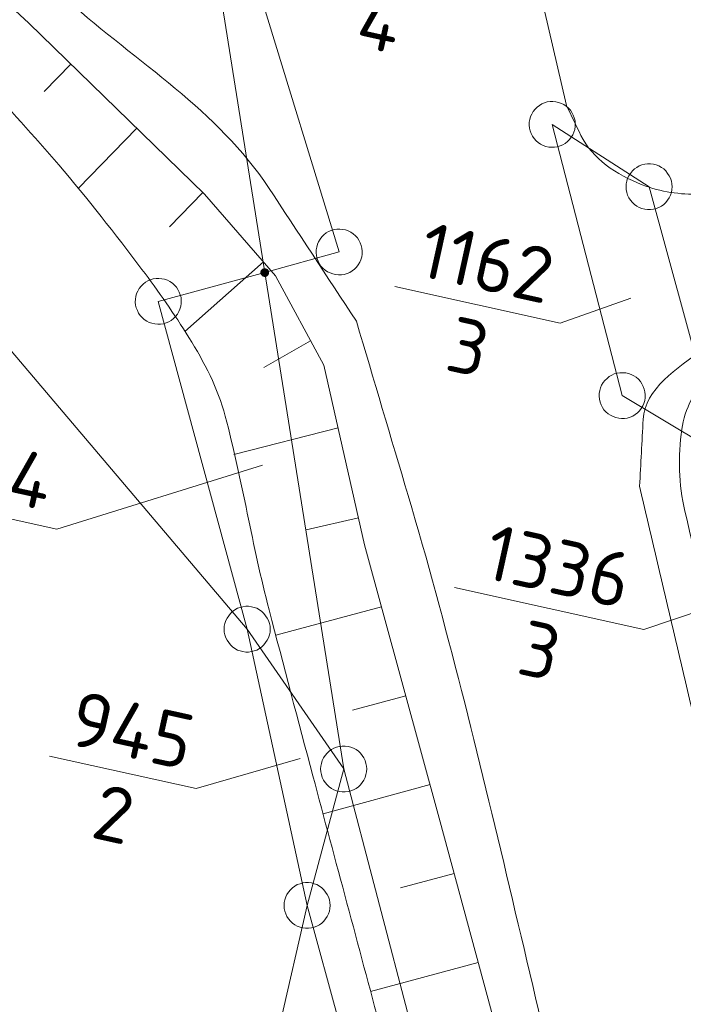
# Model space of a CAD drawing. Header units: metres. Extents: x 3425540 to 3446143, y 5432760 to 5444637.
# Tile 96 of 256: x 3436242 to 3436263, y 5439126 to 5439158. Entities that reach past the tile are written whole.
import ezdxf
from ezdxf.enums import TextEntityAlignment as Align

# ---------------------------------------------------------------- set-up
doc = ezdxf.new("R2010")
doc.units = ezdxf.units.M
for name, color, linetype, lineweight in [('B_Bestand', 9, 'Continuous', 18), ('B_Böschung', 9, 'Continuous', 18), ('B_Flurgrenzen', 9, 'Continuous', 18), ('B_Gleisachse', 9, 'Continuous', 25)]:
    doc.layers.add(name, color=color, linetype=linetype, lineweight=lineweight)
doc.styles.get("Standard").update_dxf_attribs({"font": 'isocpeur.ttf'})

msp = doc.modelspace()

# ---------------------------------------------------------------- linework, layer by layer
at = {"layer": 'B_Bestand'}
for points, knots in [([(3436252.509, 5439148.589), (3436251.555, 5439150.041), (3436250.6, 5439151.492), (3436249.646, 5439152.943), (3436248.013, 5439155.426), (3436245.343, 5439157.042), (3436243.118, 5439159.015), (3436241.254, 5439160.668), (3436239.395, 5439162.317), (3436237.506, 5439163.942), (3436235.547, 5439165.628), (3436233.52, 5439167.213), (3436231.435, 5439168.753), (3436228.501, 5439170.921), (3436225.44, 5439172.904), (3436222.158, 5439174.482), (3436219.242, 5439175.884), (3436216.299, 5439177.196), (3436213.339, 5439178.492), (3436210.485, 5439179.742), (3436207.628, 5439180.975), (3436204.749, 5439182.159), (3436202.036, 5439183.275), (3436199.067, 5439183.708), (3436196.388, 5439184.909), (3436192.613, 5439186.601), (3436188.903, 5439188.42), (3436185.198, 5439190.258), (3436178.801, 5439193.431), (3436172.408, 5439196.59), (3436166.071, 5439199.882), (3436158.784, 5439203.667), (3436151.668, 5439207.749), (3436144.654, 5439212.027), (3436136.854, 5439216.784), (3436129.166, 5439221.691), (3436121.662, 5439226.892), (3436118.396, 5439229.156), (3436115.157, 5439231.453), (3436111.927, 5439233.767), (3436108.083, 5439236.521), (3436104.23, 5439239.257), (3436100.473, 5439242.131), (3436097.229, 5439244.613), (3436094.099, 5439247.235), (3436090.997, 5439249.889), (3436086.408, 5439253.815), (3436081.828, 5439257.749), (3436077.253, 5439261.69), (3436072.966, 5439265.383), (3436068.681, 5439269.076), (3436064.424, 5439272.804), (3436060.684, 5439276.08), (3436057.115, 5439279.543), (3436053.543, 5439283.002), (3436049.463, 5439286.953), (3436045.417, 5439290.934), (3436041.436, 5439294.984), (3436037.763, 5439298.722), (3436034.12, 5439302.486), (3436030.556, 5439306.327), (3436027.246, 5439309.894), (3436023.977, 5439313.496), (3436020.706, 5439317.098), (3436017.779, 5439320.322), (3436014.861, 5439323.552), (3436012, 5439326.837), (3436009.693, 5439329.487), (3436007.503, 5439332.236), (3436005.386, 5439335.037), (3436001.867, 5439339.692), (3435998.37, 5439344.363), (3435994.849, 5439349.015), (3435990.917, 5439354.21), (3435986.984, 5439359.403), (3435983.052, 5439364.598), (3435979.689, 5439369.042), (3435976.342, 5439373.497), (3435972.994, 5439377.952), (3435968.195, 5439384.337), (3435963.34, 5439390.724), (3435959.365, 5439397.659), (3435955.911, 5439403.686), (3435952.602, 5439409.781), (3435949.286, 5439415.877), (3435946.996, 5439420.088), (3435944.705, 5439424.298), (3435942.415, 5439428.508)], [0, 0, 0, 0, 0.012229, 0.012229, 0.012229, 0.033152, 0.033152, 0.033152, 0.050678, 0.050678, 0.050678, 0.068857, 0.068857, 0.068857, 0.094445, 0.094445, 0.094445, 0.117181, 0.117181, 0.117181, 0.1391, 0.1391, 0.1391, 0.159756, 0.159756, 0.159756, 0.188863, 0.188863, 0.188863, 0.239112, 0.239112, 0.239112, 0.296893, 0.296893, 0.296893, 0.361146, 0.361146, 0.361146, 0.389115, 0.389115, 0.389115, 0.422399, 0.422399, 0.422399, 0.45114, 0.45114, 0.45114, 0.493653, 0.493653, 0.493653, 0.533487, 0.533487, 0.533487, 0.568485, 0.568485, 0.568485, 0.60846, 0.60846, 0.60846, 0.645346, 0.645346, 0.645346, 0.6796, 0.6796, 0.6796, 0.710257, 0.710257, 0.710257, 0.73498, 0.73498, 0.73498, 0.77606, 0.77606, 0.77606, 0.821928, 0.821928, 0.821928, 0.861163, 0.861163, 0.861163, 0.917394, 0.917394, 0.917394, 0.966255, 0.966255, 0.966255, 1, 1, 1, 1]), ([(3436250.56, 5439190.45), (3436251.261, 5439190.116), (3436251.962, 5439189.782), (3436252.663, 5439189.448), (3436254.483, 5439188.581), (3436255.977, 5439187.147), (3436257.724, 5439186.139), (3436258.918, 5439185.451), (3436260.114, 5439184.762), (3436261.374, 5439184.203), (3436261.867, 5439183.985), (3436262.368, 5439183.784), (3436262.863, 5439183.57), (3436263.873, 5439183.133), (3436264.847, 5439182.614), (3436265.877, 5439182.219), (3436267.411, 5439181.631), (3436269.062, 5439181.435), (3436270.63, 5439180.959), (3436274.813, 5439179.69), (3436278.984, 5439178.378), (3436283.171, 5439177.121), (3436290.595, 5439174.894), (3436298.021, 5439172.68), (3436305.474, 5439170.547), (3436314.045, 5439168.095), (3436322.675, 5439165.858), (3436331.359, 5439163.845), (3436338.326, 5439162.23), (3436345.307, 5439160.696), (3436352.291, 5439159.157), (3436354.788, 5439158.607), (3436357.286, 5439158.068), (3436359.793, 5439157.553), (3436362.688, 5439156.959), (3436365.614, 5439156.511), (3436368.555, 5439156.235), (3436370.742, 5439156.03), (3436372.93, 5439155.846), (3436375.119, 5439155.667), (3436378.516, 5439155.39), (3436381.909, 5439155.08), (3436385.312, 5439154.866), (3436389.031, 5439154.633), (3436392.755, 5439154.53), (3436396.479, 5439154.408), (3436401.547, 5439154.242), (3436406.616, 5439154.115), (3436411.684, 5439153.949), (3436417.165, 5439153.77), (3436422.637, 5439153.276), (3436428.121, 5439153.262), (3436431.278, 5439153.255), (3436434.435, 5439153.247), (3436437.592, 5439153.239)], [0, 0, 0, 0, 0.012098, 0.012098, 0.012098, 0.0435, 0.0435, 0.0435, 0.064957, 0.064957, 0.064957, 0.073359, 0.073359, 0.073359, 0.090512, 0.090512, 0.090512, 0.116048, 0.116048, 0.116048, 0.184158, 0.184158, 0.184158, 0.30491, 0.30491, 0.30491, 0.44377, 0.44377, 0.44377, 0.555168, 0.555168, 0.555168, 0.595009, 0.595009, 0.595009, 0.641024, 0.641024, 0.641024, 0.67524, 0.67524, 0.67524, 0.728338, 0.728338, 0.728338, 0.786379, 0.786379, 0.786379, 0.865379, 0.865379, 0.865379, 0.950815, 0.950815, 0.950815, 1, 1, 1, 1]), ([(3436252.479, 5439182.452), (3436252.575, 5439182.526), (3436252.672, 5439182.6), (3436252.768, 5439182.674), (3436253.256, 5439183.05), (3436253.933, 5439183.102), (3436254.543, 5439183.189), (3436255.299, 5439183.297), (3436256.104, 5439183.42), (3436256.834, 5439183.189), (3436258.016, 5439182.814), (3436259.173, 5439182.382), (3436260.327, 5439181.929), (3436262.475, 5439181.086), (3436264.535, 5439180.019), (3436266.741, 5439179.351), (3436269.487, 5439178.52), (3436272.238, 5439177.705), (3436274.988, 5439176.888), (3436279.168, 5439175.646), (3436283.349, 5439174.407), (3436287.529, 5439173.164), (3436291.529, 5439171.975), (3436295.488, 5439170.654), (3436299.498, 5439169.497), (3436303.192, 5439168.432), (3436306.914, 5439167.468), (3436310.63, 5439166.483), (3436314.788, 5439165.381), (3436318.945, 5439164.28), (3436323.114, 5439163.218), (3436326.919, 5439162.249), (3436330.737, 5439161.336), (3436334.567, 5439160.468), (3436337.667, 5439159.766), (3436340.77, 5439159.08), (3436343.877, 5439158.413), (3436346.853, 5439157.775), (3436349.832, 5439157.149), (3436352.811, 5439156.522), (3436355.822, 5439155.889), (3436358.838, 5439155.281), (3436361.859, 5439154.689), (3436363.844, 5439154.3), (3436365.845, 5439154.001), (3436367.856, 5439153.774), (3436370.868, 5439153.435), (3436373.884, 5439153.161), (3436376.904, 5439152.914), (3436380.014, 5439152.66), (3436383.121, 5439152.36), (3436386.238, 5439152.228), (3436391.286, 5439152.015), (3436396.336, 5439151.857), (3436401.385, 5439151.656), (3436404.191, 5439151.544), (3436406.997, 5439151.433), (3436409.803, 5439151.312), (3436413.352, 5439151.159), (3436416.893, 5439150.863), (3436420.441, 5439150.682), (3436423.456, 5439150.529), (3436426.471, 5439150.367), (3436429.489, 5439150.338), (3436431.971, 5439150.315), (3436434.454, 5439150.292), (3436436.936, 5439150.268)], [0, 0, 0, 0, 0.001931, 0.001931, 0.001931, 0.011725, 0.011725, 0.011725, 0.023866, 0.023866, 0.023866, 0.043544, 0.043544, 0.043544, 0.080176, 0.080176, 0.080176, 0.125786, 0.125786, 0.125786, 0.195112, 0.195112, 0.195112, 0.261449, 0.261449, 0.261449, 0.322564, 0.322564, 0.322564, 0.390946, 0.390946, 0.390946, 0.453363, 0.453363, 0.453363, 0.503887, 0.503887, 0.503887, 0.552279, 0.552279, 0.552279, 0.601201, 0.601201, 0.601201, 0.633348, 0.633348, 0.633348, 0.681512, 0.681512, 0.681512, 0.731109, 0.731109, 0.731109, 0.811434, 0.811434, 0.811434, 0.85608, 0.85608, 0.85608, 0.912552, 0.912552, 0.912552, 0.960535, 0.960535, 0.960535, 1, 1, 1, 1]), ([(3436259.351, 5439155.613), (3436259.508, 5439155.289), (3436259.664, 5439154.965), (3436259.821, 5439154.641), (3436260.193, 5439153.873), (3436260.977, 5439153.362), (3436261.814, 5439153.033), (3436262.431, 5439152.791), (3436263.05, 5439152.712), (3436263.677, 5439152.722), (3436265.05, 5439152.745), (3436266.436, 5439152.821), (3436267.8, 5439153.066), (3436269.285, 5439153.333), (3436270.657, 5439154.008), (3436272.154, 5439154.212), (3436273.603, 5439154.409), (3436275.056, 5439154.484), (3436276.506, 5439154.441), (3436278.759, 5439154.375), (3436281.036, 5439154.351), (3436283.263, 5439153.983), (3436284.867, 5439153.719), (3436286.471, 5439153.454), (3436288.075, 5439153.189)], [0, 0, 0, 0, 0.035778, 0.035778, 0.035778, 0.120639, 0.120639, 0.120639, 0.183231, 0.183231, 0.183231, 0.320335, 0.320335, 0.320335, 0.469534, 0.469534, 0.469534, 0.613952, 0.613952, 0.613952, 0.838382, 0.838382, 0.838382, 1, 1, 1, 1]), ([(3436261.731, 5439143.213), (3436261.769, 5439143.939), (3436261.808, 5439144.665), (3436261.846, 5439145.39), (3436261.899, 5439146.391), (3436262.971, 5439147.048), (3436263.793, 5439147.681), (3436264.792, 5439148.45), (3436265.761, 5439149.132), (3436266.885, 5439149.629), (3436267.978, 5439150.113), (3436269.072, 5439150.517), (3436270.207, 5439150.889), (3436271.493, 5439151.311), (3436272.758, 5439151.92), (3436274.101, 5439151.92), (3436275.399, 5439151.92), (3436276.697, 5439151.92), (3436277.995, 5439151.92), (3436279.178, 5439151.92), (3436280.362, 5439151.92), (3436281.545, 5439151.92), (3436283.082, 5439151.92), (3436284.518, 5439151.137), (3436286.012, 5439150.775), (3436290.933, 5439149.583), (3436295.875, 5439148.459), (3436300.787, 5439147.223), (3436308.502, 5439145.283), (3436316.097, 5439142.886), (3436323.808, 5439140.922), (3436329.785, 5439139.4), (3436335.785, 5439137.981), (3436341.79, 5439136.568), (3436350.762, 5439134.457), (3436359.751, 5439132.484), (3436368.787, 5439130.618), (3436371.514, 5439130.055), (3436374.261, 5439129.576), (3436377.034, 5439129.357), (3436380.85, 5439129.056), (3436384.668, 5439128.804), (3436388.487, 5439128.555), (3436398.326, 5439127.915), (3436408.148, 5439126.833), (3436418.006, 5439126.723), (3436422.568, 5439126.672), (3436427.131, 5439126.621), (3436431.693, 5439126.57)], [0, 0, 0, 0, 0.012332, 0.012332, 0.012332, 0.02934, 0.02934, 0.02934, 0.050013, 0.050013, 0.050013, 0.070112, 0.070112, 0.070112, 0.092899, 0.092899, 0.092899, 0.114927, 0.114927, 0.114927, 0.135009, 0.135009, 0.135009, 0.161095, 0.161095, 0.161095, 0.247057, 0.247057, 0.247057, 0.382074, 0.382074, 0.382074, 0.486736, 0.486736, 0.486736, 0.64312, 0.64312, 0.64312, 0.690315, 0.690315, 0.690315, 0.755262, 0.755262, 0.755262, 0.922569, 0.922569, 0.922569, 1, 1, 1, 1]), ([(3436252.509, 5439148.589), (3436253.071, 5439146.696), (3436253.632, 5439144.802), (3436254.194, 5439142.908), (3436256.691, 5439134.489), (3436258.361, 5439125.846), (3436260.608, 5439117.357), (3436262.713, 5439109.405), (3436264.994, 5439101.497), (3436267.022, 5439093.524), (3436267.631, 5439091.128), (3436268.241, 5439088.732), (3436268.85, 5439086.336)], [0, 0, 0, 0, 0.09206, 0.09206, 0.09206, 0.501333, 0.501333, 0.501333, 0.884774, 0.884774, 0.884774, 1, 1, 1, 1]), ([(3436261.731, 5439143.213), (3436262.424, 5439140.257), (3436263.118, 5439137.301), (3436263.811, 5439134.344), (3436265.317, 5439127.923), (3436267.132, 5439121.578), (3436268.85, 5439115.21), (3436270.315, 5439109.78), (3436271.935, 5439104.392), (3436273.317, 5439098.94), (3436274.692, 5439093.517), (3436276.066, 5439088.094), (3436277.441, 5439082.67)], [0, 0, 0, 0, 0.145632, 0.145632, 0.145632, 0.461948, 0.461948, 0.461948, 0.731674, 0.731674, 0.731674, 1, 1, 1, 1])]:
    msp.add_open_spline(points, degree=3, knots=knots, dxfattribs=at)
at = {"layer": 'B_Böschung'}
for p, q in [((3436243.21, 5439156.964), (3436242.341, 5439156.067)), ((3436245.359, 5439154.87), (3436243.447, 5439152.908)), ((3436247.507, 5439152.776), (3436246.416, 5439151.656)), ((3436249.48, 5439150.517), (3436246.923, 5439148.255)), ((3436251.018, 5439147.954), (3436249.493, 5439147.082)), ((3436251.913, 5439145.116), (3436248.52, 5439144.243)), ((3436252.574, 5439142.189), (3436250.869, 5439141.798)), ((3436253.326, 5439139.286), (3436249.882, 5439138.36)), ((3436254.116, 5439136.392), (3436252.383, 5439135.919)), ((3436254.907, 5439133.498), (3436251.421, 5439132.546)), ((3436255.692, 5439130.602), (3436253.944, 5439130.13)), ((3436256.474, 5439127.706), (3436252.97, 5439126.759))]:
    msp.add_line(p, q, dxfattribs=at)
msp.add_lwpolyline([(3436205.389, 5439180.42), (3436210.957, 5439178.941), (3436217.462, 5439175.885), (3436224.656, 5439171.547), (3436231.95, 5439166.666), (3436238.602, 5439161.294), (3436241.841, 5439158.298), (3436247.557, 5439152.728), (3436249.873, 5439150.066), (3436251.45, 5439147.157), (3436252.774, 5439141.307), (3436255.238, 5439132.286), (3436257.403, 5439124.264), (3436259.522, 5439116.08), (3436264.543, 5439096.442), (3436267.203, 5439086.593)], dxfattribs=at)
for points, knots in [([(3436205.389, 5439180.42), (3436207.474, 5439179.403), (3436209.56, 5439178.386), (3436211.645, 5439177.369), (3436213.586, 5439176.422), (3436215.555, 5439175.525), (3436217.41, 5439174.411), (3436219.433, 5439173.196), (3436221.308, 5439171.764), (3436223.274, 5439170.467), (3436224.909, 5439169.389), (3436226.573, 5439168.355), (3436228.202, 5439167.263), (3436229.778, 5439166.207), (3436231.241, 5439164.998), (3436232.686, 5439163.763), (3436234.44, 5439162.264), (3436236.126, 5439160.707), (3436237.762, 5439159.08), (3436239.514, 5439157.337), (3436241.202, 5439155.549), (3436242.815, 5439153.677), (3436243.763, 5439152.577), (3436244.645, 5439151.433), (3436245.525, 5439150.276), (3436246.07, 5439149.56), (3436246.573, 5439148.826), (3436247.053, 5439148.057), (3436247.556, 5439147.252), (3436247.993, 5439146.406), (3436248.236, 5439145.494), (3436248.792, 5439143.404), (3436249.118, 5439141.27), (3436249.666, 5439139.184), (3436250.14, 5439137.382), (3436250.61, 5439135.578), (3436251.091, 5439133.777), (3436251.829, 5439131.016), (3436252.573, 5439128.257), (3436253.308, 5439125.495), (3436254.053, 5439122.694), (3436254.78, 5439119.888), (3436255.523, 5439117.086), (3436256.478, 5439113.484), (3436257.477, 5439109.894), (3436258.43, 5439106.291), (3436259.032, 5439104.015), (3436259.597, 5439101.73), (3436260.202, 5439099.454), (3436261.171, 5439095.806), (3436262.141, 5439092.158), (3436263.11, 5439088.51)], [0, 0, 0, 0, 0.060451, 0.060451, 0.060451, 0.116727, 0.116727, 0.116727, 0.178104, 0.178104, 0.178104, 0.229154, 0.229154, 0.229154, 0.278557, 0.278557, 0.278557, 0.338539, 0.338539, 0.338539, 0.402788, 0.402788, 0.402788, 0.440556, 0.440556, 0.440556, 0.463956, 0.463956, 0.463956, 0.488472, 0.488472, 0.488472, 0.544665, 0.544665, 0.544665, 0.593229, 0.593229, 0.593229, 0.667691, 0.667691, 0.667691, 0.743215, 0.743215, 0.743215, 0.84031, 0.84031, 0.84031, 0.901652, 0.901652, 0.901652, 1, 1, 1, 1]), ([(3436265.473, 5439147.435), (3436265.013, 5439147.205), (3436264.553, 5439146.975), (3436264.093, 5439146.744), (3436263.513, 5439146.454), (3436263.204, 5439145.71), (3436263.107, 5439145.068), (3436262.974, 5439144.189), (3436263.001, 5439143.269), (3436263.206, 5439142.406), (3436263.522, 5439141.073), (3436263.829, 5439139.735), (3436264.192, 5439138.413), (3436265.045, 5439135.307), (3436265.893, 5439132.2), (3436266.754, 5439129.096), (3436268.718, 5439122.018), (3436270.708, 5439114.947), (3436272.664, 5439107.866), (3436274.492, 5439101.25), (3436276.298, 5439094.626), (3436277.984, 5439087.972), (3436278.591, 5439085.577), (3436279.198, 5439083.182), (3436279.805, 5439080.786)], [0, 0, 0, 0, 0.022057, 0.022057, 0.022057, 0.049847, 0.049847, 0.049847, 0.087918, 0.087918, 0.087918, 0.146699, 0.146699, 0.146699, 0.284796, 0.284796, 0.284796, 0.599745, 0.599745, 0.599745, 0.894054, 0.894054, 0.894054, 1, 1, 1, 1])]:
    msp.add_open_spline(points, degree=3, knots=knots, dxfattribs=at)
at = {"layer": 'B_Flurgrenzen'}
for p, q in [((3436246.662, 5439168.154), (3436252.094, 5439134.006)), ((3436246.662, 5439168.154), (3436251.948, 5439150.842)), ((3436234.462, 5439155.642), (3436248.951, 5439138.559)), ((3436262.039, 5439152.966), (3436258.887, 5439154.997)), ((3436258.887, 5439154.997), (3436261.165, 5439146.166)), ((3436264.431, 5439144.206), (3436262.039, 5439152.966)), ((3436251.948, 5439150.842), (3436249.522, 5439150.17)), ((3436249.522, 5439150.17), (3436246.056, 5439149.235)), ((3436253.76, 5439149.715), (3436259.141, 5439148.525)), ((3436246.056, 5439149.235), (3436248.951, 5439138.559)), ((3436259.141, 5439148.525), (3436261.448, 5439149.342)), ((3436261.165, 5439146.166), (3436267.213, 5439142.537)), ((3436242.748, 5439141.812), (3436249.455, 5439143.899)), ((3436237.949, 5439142.873), (3436242.748, 5439141.812)), ((3436255.703, 5439139.914), (3436261.864, 5439138.552)), ((3436261.864, 5439138.552), (3436266.557, 5439140.122)), ((3436248.951, 5439138.559), (3436252.094, 5439134.006)), ((3436248.951, 5439138.559), (3436250.902, 5439129.561)), ((3436242.511, 5439134.428), (3436247.293, 5439133.371)), ((3436247.293, 5439133.371), (3436250.677, 5439134.345)), ((3436252.094, 5439134.006), (3436250.902, 5439129.561)), ((3436252.094, 5439134.006), (3436264.133, 5439088.154)), ((3436250.902, 5439129.561), (3436243.75, 5439098.123)), ((3436250.902, 5439129.561), (3436261.857, 5439089.627))]:
    msp.add_line(p, q, dxfattribs=at)
for points in [[(3436233.21, 5439255.876), (3436241.872, 5439222.806), (3436250.18, 5439191.989), (3436254.547, 5439173.911), (3436256.18, 5439169.284), (3436259.351, 5439155.613)], [(3436259.62, 5439154.836), (3436259.634, 5439154.929), (3436259.636, 5439155.019), (3436259.628, 5439155.118), (3436259.605, 5439155.208), (3436259.57, 5439155.294), (3436259.529, 5439155.382), (3436259.479, 5439155.459), (3436259.416, 5439155.528), (3436259.345, 5439155.592), (3436259.265, 5439155.64), (3436259.184, 5439155.682), (3436259.094, 5439155.714), (3436259.002, 5439155.734), (3436258.907, 5439155.743), (3436258.815, 5439155.739), (3436258.722, 5439155.729), (3436258.631, 5439155.701), (3436258.545, 5439155.666), (3436258.468, 5439155.616), (3436258.393, 5439155.554), (3436258.325, 5439155.491), (3436258.267, 5439155.419), (3436258.217, 5439155.333), (3436258.181, 5439155.25), (3436258.155, 5439155.159), (3436258.14, 5439155.066), (3436258.138, 5439154.975), (3436258.147, 5439154.877), (3436258.169, 5439154.787), (3436258.205, 5439154.701), (3436258.246, 5439154.613), (3436258.295, 5439154.536), (3436258.359, 5439154.467), (3436258.429, 5439154.403), (3436258.509, 5439154.355), (3436258.591, 5439154.313), (3436258.68, 5439154.281), (3436258.773, 5439154.261), (3436258.868, 5439154.252), (3436258.959, 5439154.256), (3436259.052, 5439154.265), (3436259.143, 5439154.294), (3436259.229, 5439154.329), (3436259.307, 5439154.378), (3436259.381, 5439154.441), (3436259.45, 5439154.504), (3436259.508, 5439154.576), (3436259.557, 5439154.662), (3436259.593, 5439154.745), (3436259.62, 5439154.836)], [(3436262.789, 5439152.966), (3436262.783, 5439153.06), (3436262.765, 5439153.149), (3436262.736, 5439153.244), (3436262.695, 5439153.326), (3436262.641, 5439153.403), (3436262.582, 5439153.48), (3436262.517, 5439153.545), (3436262.441, 5439153.598), (3436262.358, 5439153.645), (3436262.269, 5439153.675), (3436262.181, 5439153.698), (3436262.086, 5439153.71), (3436261.992, 5439153.71), (3436261.897, 5439153.698), (3436261.809, 5439153.675), (3436261.72, 5439153.645), (3436261.637, 5439153.598), (3436261.561, 5439153.545), (3436261.496, 5439153.48), (3436261.437, 5439153.403), (3436261.383, 5439153.326), (3436261.342, 5439153.244), (3436261.313, 5439153.149), (3436261.295, 5439153.06), (3436261.289, 5439152.966), (3436261.295, 5439152.872), (3436261.313, 5439152.783), (3436261.342, 5439152.688), (3436261.383, 5439152.606), (3436261.437, 5439152.529), (3436261.496, 5439152.452), (3436261.561, 5439152.387), (3436261.637, 5439152.334), (3436261.72, 5439152.287), (3436261.809, 5439152.257), (3436261.897, 5439152.234), (3436261.992, 5439152.222), (3436262.086, 5439152.222), (3436262.181, 5439152.234), (3436262.269, 5439152.257), (3436262.358, 5439152.287), (3436262.441, 5439152.334), (3436262.517, 5439152.387), (3436262.582, 5439152.452), (3436262.641, 5439152.529), (3436262.695, 5439152.606), (3436262.736, 5439152.688), (3436262.765, 5439152.783), (3436262.783, 5439152.872), (3436262.789, 5439152.966)], [(3436252.68, 5439150.681), (3436252.694, 5439150.774), (3436252.696, 5439150.864), (3436252.688, 5439150.963), (3436252.665, 5439151.053), (3436252.63, 5439151.139), (3436252.589, 5439151.227), (3436252.539, 5439151.304), (3436252.476, 5439151.373), (3436252.405, 5439151.437), (3436252.325, 5439151.485), (3436252.244, 5439151.527), (3436252.154, 5439151.559), (3436252.062, 5439151.579), (3436251.967, 5439151.588), (3436251.875, 5439151.584), (3436251.782, 5439151.574), (3436251.691, 5439151.546), (3436251.605, 5439151.511), (3436251.528, 5439151.461), (3436251.453, 5439151.399), (3436251.385, 5439151.336), (3436251.327, 5439151.264), (3436251.277, 5439151.178), (3436251.241, 5439151.095), (3436251.215, 5439151.004), (3436251.2, 5439150.911), (3436251.198, 5439150.82), (3436251.207, 5439150.722), (3436251.229, 5439150.632), (3436251.265, 5439150.546), (3436251.306, 5439150.458), (3436251.355, 5439150.381), (3436251.419, 5439150.312), (3436251.489, 5439150.248), (3436251.569, 5439150.2), (3436251.651, 5439150.158), (3436251.74, 5439150.126), (3436251.833, 5439150.106), (3436251.928, 5439150.097), (3436252.019, 5439150.101), (3436252.112, 5439150.11), (3436252.203, 5439150.139), (3436252.289, 5439150.174), (3436252.367, 5439150.223), (3436252.441, 5439150.286), (3436252.51, 5439150.349), (3436252.568, 5439150.421), (3436252.617, 5439150.507), (3436252.653, 5439150.59), (3436252.68, 5439150.681)], [(3436249.644, 5439150.143), (3436249.647, 5439150.159), (3436249.647, 5439150.175), (3436249.645, 5439150.19), (3436249.642, 5439150.205), (3436249.637, 5439150.22), (3436249.63, 5439150.234), (3436249.621, 5439150.247), (3436249.61, 5439150.258), (3436249.598, 5439150.269), (3436249.585, 5439150.278), (3436249.572, 5439150.285), (3436249.557, 5439150.29), (3436249.541, 5439150.294), (3436249.526, 5439150.295), (3436249.51, 5439150.295), (3436249.495, 5439150.292), (3436249.479, 5439150.287), (3436249.465, 5439150.281), (3436249.451, 5439150.273), (3436249.439, 5439150.264), (3436249.428, 5439150.252), (3436249.419, 5439150.24), (3436249.411, 5439150.227), (3436249.404, 5439150.212), (3436249.4, 5439150.197), (3436249.398, 5439150.181), (3436249.397, 5439150.165), (3436249.399, 5439150.15), (3436249.402, 5439150.135), (3436249.407, 5439150.12), (3436249.414, 5439150.106), (3436249.423, 5439150.093), (3436249.434, 5439150.082), (3436249.446, 5439150.071), (3436249.459, 5439150.062), (3436249.472, 5439150.055), (3436249.487, 5439150.05), (3436249.503, 5439150.046), (3436249.519, 5439150.045), (3436249.534, 5439150.046), (3436249.55, 5439150.048), (3436249.565, 5439150.053), (3436249.579, 5439150.059), (3436249.593, 5439150.067), (3436249.605, 5439150.076), (3436249.616, 5439150.088), (3436249.625, 5439150.1), (3436249.633, 5439150.113), (3436249.64, 5439150.128), (3436249.644, 5439150.143)], [(3436249.62, 5439150.148), (3436249.622, 5439150.162), (3436249.622, 5439150.176), (3436249.62, 5439150.19), (3436249.617, 5439150.203), (3436249.611, 5439150.217), (3436249.604, 5439150.229), (3436249.595, 5439150.24), (3436249.585, 5439150.249), (3436249.573, 5439150.256), (3436249.561, 5439150.262), (3436249.548, 5439150.267), (3436249.533, 5439150.269), (3436249.519, 5439150.271), (3436249.506, 5439150.269), (3436249.492, 5439150.265), (3436249.478, 5439150.26), (3436249.467, 5439150.254), (3436249.455, 5439150.245), (3436249.446, 5439150.235), (3436249.437, 5439150.224), (3436249.43, 5439150.212), (3436249.425, 5439150.198), (3436249.423, 5439150.185), (3436249.421, 5439150.171), (3436249.422, 5439150.157), (3436249.425, 5439150.143), (3436249.43, 5439150.13), (3436249.437, 5439150.117), (3436249.444, 5439150.107), (3436249.454, 5439150.096), (3436249.465, 5439150.087), (3436249.477, 5439150.08), (3436249.49, 5439150.075), (3436249.504, 5439150.071), (3436249.518, 5439150.07), (3436249.532, 5439150.07), (3436249.546, 5439150.072), (3436249.559, 5439150.076), (3436249.571, 5439150.083), (3436249.583, 5439150.09), (3436249.594, 5439150.1), (3436249.603, 5439150.111), (3436249.61, 5439150.122), (3436249.616, 5439150.135), (3436249.62, 5439150.148)], [(3436249.596, 5439150.154), (3436249.598, 5439150.165), (3436249.597, 5439150.178), (3436249.595, 5439150.19), (3436249.591, 5439150.201), (3436249.585, 5439150.213), (3436249.578, 5439150.221), (3436249.569, 5439150.23), (3436249.558, 5439150.237), (3436249.547, 5439150.241), (3436249.536, 5439150.245), (3436249.511, 5439150.245), (3436249.5, 5439150.243), (3436249.488, 5439150.238), (3436249.477, 5439150.231), (3436249.468, 5439150.223), (3436249.46, 5439150.214), (3436249.454, 5439150.203), (3436249.449, 5439150.192), (3436249.447, 5439150.181), (3436249.446, 5439150.169), (3436249.447, 5439150.156), (3436249.451, 5439150.144), (3436249.455, 5439150.133), (3436249.462, 5439150.123), (3436249.47, 5439150.114), (3436249.481, 5439150.107), (3436249.492, 5439150.101), (3436249.503, 5439150.097), (3436249.515, 5439150.095), (3436249.526, 5439150.094), (3436249.539, 5439150.096), (3436249.551, 5439150.1), (3436249.561, 5439150.105), (3436249.572, 5439150.113), (3436249.58, 5439150.121), (3436249.587, 5439150.131), (3436249.593, 5439150.142), (3436249.596, 5439150.154)], [(3436249.572, 5439150.159), (3436249.573, 5439150.169), (3436249.572, 5439150.179), (3436249.57, 5439150.189), (3436249.565, 5439150.198), (3436249.559, 5439150.205), (3436249.551, 5439150.212), (3436249.542, 5439150.217), (3436249.533, 5439150.22), (3436249.523, 5439150.221), (3436249.513, 5439150.22), (3436249.503, 5439150.218), (3436249.494, 5439150.213), (3436249.487, 5439150.207), (3436249.48, 5439150.199), (3436249.475, 5439150.191), (3436249.472, 5439150.181), (3436249.471, 5439150.171), (3436249.472, 5439150.161), (3436249.475, 5439150.151), (3436249.479, 5439150.142), (3436249.485, 5439150.135), (3436249.493, 5439150.128), (3436249.502, 5439150.123), (3436249.511, 5439150.12), (3436249.521, 5439150.119), (3436249.531, 5439150.12), (3436249.541, 5439150.123), (3436249.55, 5439150.127), (3436249.557, 5439150.133), (3436249.564, 5439150.141), (3436249.569, 5439150.15), (3436249.572, 5439150.159)], [(3436249.548, 5439150.164), (3436249.549, 5439150.171), (3436249.547, 5439150.179), (3436249.544, 5439150.185), (3436249.539, 5439150.191), (3436249.532, 5439150.194), (3436249.526, 5439150.196), (3436249.519, 5439150.196), (3436249.511, 5439150.195), (3436249.505, 5439150.191), (3436249.5, 5439150.186), (3436249.497, 5439150.18), (3436249.495, 5439150.172), (3436249.496, 5439150.165), (3436249.498, 5439150.158), (3436249.502, 5439150.152), (3436249.508, 5439150.148), (3436249.514, 5439150.145), (3436249.521, 5439150.144), (3436249.528, 5439150.144), (3436249.535, 5439150.147), (3436249.541, 5439150.152), (3436249.546, 5439150.158), (3436249.548, 5439150.164)], [(3436246.789, 5439149.074), (3436246.803, 5439149.167), (3436246.805, 5439149.257), (3436246.797, 5439149.356), (3436246.774, 5439149.446), (3436246.739, 5439149.532), (3436246.698, 5439149.62), (3436246.648, 5439149.697), (3436246.585, 5439149.766), (3436246.514, 5439149.83), (3436246.434, 5439149.878), (3436246.353, 5439149.92), (3436246.263, 5439149.952), (3436246.171, 5439149.972), (3436246.076, 5439149.981), (3436245.984, 5439149.977), (3436245.891, 5439149.967), (3436245.8, 5439149.939), (3436245.714, 5439149.904), (3436245.637, 5439149.854), (3436245.562, 5439149.792), (3436245.494, 5439149.729), (3436245.436, 5439149.657), (3436245.386, 5439149.571), (3436245.35, 5439149.488), (3436245.324, 5439149.397), (3436245.309, 5439149.304), (3436245.307, 5439149.213), (3436245.316, 5439149.115), (3436245.338, 5439149.025), (3436245.374, 5439148.939), (3436245.415, 5439148.851), (3436245.464, 5439148.774), (3436245.528, 5439148.705), (3436245.598, 5439148.641), (3436245.678, 5439148.593), (3436245.76, 5439148.551), (3436245.849, 5439148.519), (3436245.942, 5439148.499), (3436246.037, 5439148.49), (3436246.128, 5439148.494), (3436246.221, 5439148.503), (3436246.312, 5439148.532), (3436246.398, 5439148.567), (3436246.476, 5439148.616), (3436246.55, 5439148.679), (3436246.619, 5439148.742), (3436246.677, 5439148.814), (3436246.726, 5439148.9), (3436246.762, 5439148.983), (3436246.789, 5439149.074)], [(3436261.897, 5439146.004), (3436261.911, 5439146.097), (3436261.913, 5439146.187), (3436261.905, 5439146.286), (3436261.882, 5439146.376), (3436261.847, 5439146.462), (3436261.806, 5439146.55), (3436261.756, 5439146.627), (3436261.693, 5439146.696), (3436261.622, 5439146.76), (3436261.542, 5439146.808), (3436261.461, 5439146.85), (3436261.371, 5439146.882), (3436261.279, 5439146.902), (3436261.184, 5439146.911), (3436261.092, 5439146.907), (3436260.999, 5439146.897), (3436260.908, 5439146.869), (3436260.822, 5439146.834), (3436260.745, 5439146.784), (3436260.67, 5439146.722), (3436260.602, 5439146.659), (3436260.544, 5439146.587), (3436260.494, 5439146.501), (3436260.458, 5439146.418), (3436260.432, 5439146.327), (3436260.417, 5439146.234), (3436260.415, 5439146.143), (3436260.424, 5439146.045), (3436260.446, 5439145.955), (3436260.482, 5439145.869), (3436260.523, 5439145.781), (3436260.572, 5439145.704), (3436260.636, 5439145.635), (3436260.706, 5439145.571), (3436260.786, 5439145.523), (3436260.868, 5439145.481), (3436260.957, 5439145.449), (3436261.05, 5439145.429), (3436261.145, 5439145.42), (3436261.236, 5439145.424), (3436261.329, 5439145.433), (3436261.42, 5439145.462), (3436261.506, 5439145.497), (3436261.584, 5439145.546), (3436261.658, 5439145.609), (3436261.727, 5439145.672), (3436261.785, 5439145.744), (3436261.834, 5439145.83), (3436261.87, 5439145.913), (3436261.897, 5439146.004)], [(3436249.701, 5439138.559), (3436249.695, 5439138.653), (3436249.677, 5439138.742), (3436249.648, 5439138.837), (3436249.607, 5439138.919), (3436249.553, 5439138.996), (3436249.494, 5439139.073), (3436249.429, 5439139.138), (3436249.353, 5439139.191), (3436249.27, 5439139.238), (3436249.181, 5439139.268), (3436249.093, 5439139.291), (3436248.998, 5439139.303), (3436248.904, 5439139.303), (3436248.809, 5439139.291), (3436248.721, 5439139.268), (3436248.632, 5439139.238), (3436248.549, 5439139.191), (3436248.473, 5439139.138), (3436248.408, 5439139.073), (3436248.349, 5439138.996), (3436248.295, 5439138.919), (3436248.254, 5439138.837), (3436248.225, 5439138.742), (3436248.207, 5439138.653), (3436248.201, 5439138.559), (3436248.207, 5439138.465), (3436248.225, 5439138.376), (3436248.254, 5439138.281), (3436248.295, 5439138.199), (3436248.349, 5439138.122), (3436248.408, 5439138.045), (3436248.473, 5439137.98), (3436248.549, 5439137.927), (3436248.632, 5439137.88), (3436248.721, 5439137.85), (3436248.809, 5439137.827), (3436248.904, 5439137.815), (3436248.998, 5439137.815), (3436249.093, 5439137.827), (3436249.181, 5439137.85), (3436249.27, 5439137.88), (3436249.353, 5439137.927), (3436249.429, 5439137.98), (3436249.494, 5439138.045), (3436249.553, 5439138.122), (3436249.607, 5439138.199), (3436249.648, 5439138.281), (3436249.677, 5439138.376), (3436249.695, 5439138.465), (3436249.701, 5439138.559)], [(3436252.844, 5439134.006), (3436252.838, 5439134.1), (3436252.82, 5439134.189), (3436252.791, 5439134.284), (3436252.75, 5439134.366), (3436252.696, 5439134.443), (3436252.637, 5439134.52), (3436252.572, 5439134.585), (3436252.496, 5439134.638), (3436252.413, 5439134.685), (3436252.324, 5439134.715), (3436252.236, 5439134.738), (3436252.141, 5439134.75), (3436252.047, 5439134.75), (3436251.952, 5439134.738), (3436251.864, 5439134.715), (3436251.775, 5439134.685), (3436251.692, 5439134.638), (3436251.616, 5439134.585), (3436251.551, 5439134.52), (3436251.492, 5439134.443), (3436251.438, 5439134.366), (3436251.397, 5439134.284), (3436251.368, 5439134.189), (3436251.35, 5439134.1), (3436251.344, 5439134.006), (3436251.35, 5439133.912), (3436251.368, 5439133.823), (3436251.397, 5439133.728), (3436251.438, 5439133.646), (3436251.492, 5439133.569), (3436251.551, 5439133.492), (3436251.616, 5439133.427), (3436251.692, 5439133.374), (3436251.775, 5439133.327), (3436251.864, 5439133.297), (3436251.952, 5439133.274), (3436252.047, 5439133.262), (3436252.141, 5439133.262), (3436252.236, 5439133.274), (3436252.324, 5439133.297), (3436252.413, 5439133.327), (3436252.496, 5439133.374), (3436252.572, 5439133.427), (3436252.637, 5439133.492), (3436252.696, 5439133.569), (3436252.75, 5439133.646), (3436252.791, 5439133.728), (3436252.82, 5439133.823), (3436252.838, 5439133.912), (3436252.844, 5439134.006)], [(3436251.652, 5439129.561), (3436251.646, 5439129.655), (3436251.628, 5439129.744), (3436251.599, 5439129.839), (3436251.558, 5439129.921), (3436251.504, 5439129.998), (3436251.445, 5439130.075), (3436251.38, 5439130.14), (3436251.304, 5439130.193), (3436251.221, 5439130.24), (3436251.132, 5439130.27), (3436251.044, 5439130.293), (3436250.949, 5439130.305), (3436250.855, 5439130.305), (3436250.76, 5439130.293), (3436250.672, 5439130.27), (3436250.583, 5439130.24), (3436250.5, 5439130.193), (3436250.424, 5439130.14), (3436250.359, 5439130.075), (3436250.3, 5439129.998), (3436250.246, 5439129.921), (3436250.205, 5439129.839), (3436250.176, 5439129.744), (3436250.158, 5439129.655), (3436250.152, 5439129.561), (3436250.158, 5439129.467), (3436250.176, 5439129.378), (3436250.205, 5439129.283), (3436250.246, 5439129.201), (3436250.3, 5439129.124), (3436250.359, 5439129.047), (3436250.424, 5439128.982), (3436250.5, 5439128.929), (3436250.583, 5439128.882), (3436250.672, 5439128.852), (3436250.76, 5439128.829), (3436250.855, 5439128.817), (3436250.949, 5439128.817), (3436251.044, 5439128.829), (3436251.132, 5439128.852), (3436251.221, 5439128.882), (3436251.304, 5439128.929), (3436251.38, 5439128.982), (3436251.445, 5439129.047), (3436251.504, 5439129.124), (3436251.558, 5439129.201), (3436251.599, 5439129.283), (3436251.628, 5439129.378), (3436251.646, 5439129.467), (3436251.652, 5439129.561)]]:
    msp.add_lwpolyline(points, dxfattribs=at)
at = {"layer": 'B_Gleisachse'}
msp.add_arc((3436444.766, 5439687.842), 550.005, 193.46994, 269.09501, dxfattribs=at)

# ---------------------------------------------------------------- texts
at = {"layer": 'B_Flurgrenzen'}
for s, p in [('4', (3436253.455, 5439159.185)), ('3', (3436256.342, 5439148.632)), ('3', (3436258.675, 5439138.745)), ('2', (3436244.794, 5439133.411))]:
    msp.add_text(s, height=1.8, rotation=347.535, dxfattribs=at).set_placement(p, align=Align.TOP_CENTER)
for s, p in [('1162', (3436256.559, 5439149.609)), ('924', (3436240.457, 5439142.831)), ('1336', (3436258.891, 5439139.723)), ('945', (3436245.011, 5439134.389))]:
    msp.add_text(s, height=1.8, rotation=347.535, dxfattribs=at).set_placement(p, align=Align.CENTER)

doc.saveas('drawing.dxf')
